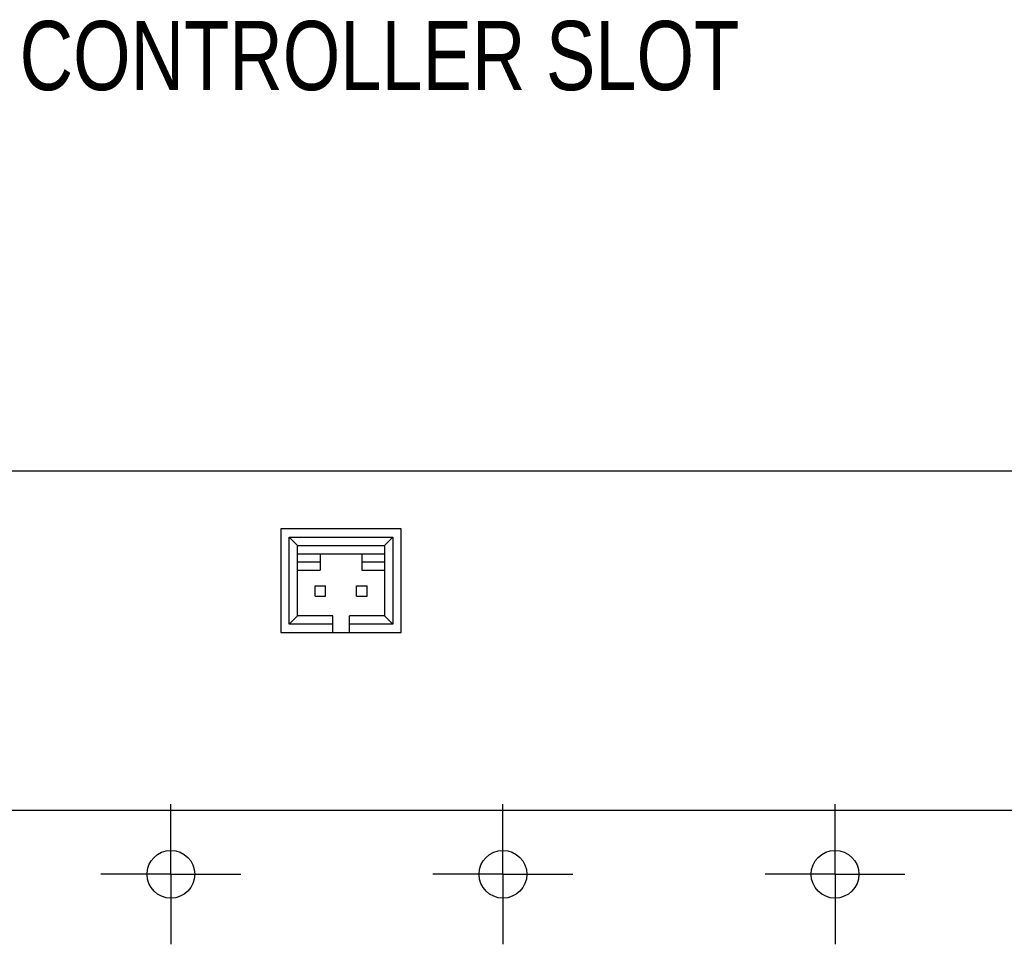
# Model space of a CAD drawing. Header units: inches. Extents: x 0 to 34, y 0 to 22.
# Tile 14 of 59: x 12.6 to 14.4, y 6.9 to 8.6. Entities that reach past the tile are written whole.
import ezdxf

# ---------------------------------------------------------------- set-up
doc = ezdxf.new("R2010")
doc.units = ezdxf.units.IN
doc.header["$LTSCALE"] = 1.87
doc.header["$MEASUREMENT"] = 0
doc.linetypes.add('CENTER', pattern=[0.6, 0.375, -0.075, 0.075, -0.075])
doc.layers.get('0').update_dxf_attribs({"linetype": 'CONTINUOUS'})
for name, color, linetype in [('COSMETIC', 7, 'CONTINUOUS'), ('DEFAULT_1', 7, 'CENTER'), ('DETAIL', 7, 'CONTINUOUS')]:
    doc.layers.add(name, color=color, linetype=linetype)
doc.styles.get("Standard").update_dxf_attribs({"font": 'txt', "width": 0.8})

msp = doc.modelspace()

# ---------------------------------------------------------------- linework, layer by layer
at = {"color": 7, "linetype": 'CONTINUOUS'}
for p, q in [((9.78323, 7.74816), (22.08588, 7.74816)), ((13.04428, 7.64353), (13.04428, 7.45603)), ((13.26178, 7.64353), (13.04428, 7.64353)), ((13.26178, 7.45603), (13.26178, 7.64353)), ((13.05928, 7.47103), (13.05928, 7.62853)), ((13.05928, 7.62853), (13.07428, 7.61353)), ((13.05928, 7.62853), (13.24678, 7.62853)), ((13.24678, 7.62853), (13.23178, 7.61353)), ((13.24678, 7.62853), (13.24678, 7.47103)), ((13.07428, 7.48603), (13.07428, 7.61353)), ((13.07428, 7.61353), (13.23178, 7.61353)), ((13.07428, 7.59853), (13.23178, 7.59853)), ((13.11553, 7.59853), (13.11553, 7.56853)), ((13.19053, 7.59853), (13.19053, 7.56853)), ((13.23178, 7.61353), (13.23178, 7.48603)), ((13.07428, 7.58353), (13.11553, 7.58353)), ((13.19053, 7.58353), (13.23178, 7.58353)), ((13.07428, 7.56853), (13.11553, 7.56853)), ((13.19053, 7.56853), (13.23178, 7.56853)), ((13.10615, 7.52166), (13.10615, 7.54041)), ((13.10615, 7.54041), (13.1249, 7.54041)), ((13.1249, 7.52166), (13.1249, 7.54041)), ((13.18115, 7.52166), (13.18115, 7.54041)), ((13.18115, 7.54041), (13.1999, 7.54041)), ((13.1999, 7.52166), (13.1999, 7.54041)), ((13.10615, 7.52166), (13.1249, 7.52166)), ((13.18115, 7.52166), (13.1999, 7.52166)), ((13.05928, 7.47103), (13.07428, 7.48603)), ((13.13803, 7.48603), (13.07428, 7.48603)), ((13.13803, 7.45603), (13.13803, 7.48603)), ((13.16803, 7.45603), (13.16803, 7.48603)), ((13.23178, 7.48603), (13.16803, 7.48603)), ((13.24678, 7.47103), (13.23178, 7.48603)), ((13.04428, 7.45603), (13.26178, 7.45603)), ((13.13803, 7.47103), (13.05928, 7.47103)), ((13.24678, 7.47103), (13.16803, 7.47103))]:
    msp.add_line(p, q, dxfattribs=at)
for centre in [(12.84553, 7.01953), (13.44553, 7.01953), (14.04553, 7.01953)]:
    msp.add_circle(centre, 0.04312, dxfattribs=at)
at = {"layer": 'COSMETIC', "color": 4, "linetype": 'CONTINUOUS'}
msp.add_line((9.72417, 7.13515), (22.14494, 7.13515), dxfattribs=at)
at = {"layer": 'DEFAULT_1', "color": 7, "linetype": 'CENTER'}
for p, q in [((12.84553, 7.01953), (12.84553, 7.14598)), ((13.44553, 7.01953), (13.44553, 7.14598)), ((14.04553, 7.01953), (14.04553, 7.14598)), ((12.84553, 7.01953), (12.71908, 7.01953)), ((12.84553, 7.01953), (12.84553, 6.89308)), ((12.84553, 7.01953), (12.97198, 7.01953)), ((13.44553, 7.01953), (13.31908, 7.01953)), ((13.44553, 7.01953), (13.44553, 6.89308)), ((13.44553, 7.01953), (13.57198, 7.01953)), ((14.04553, 7.01953), (13.91908, 7.01953)), ((14.04553, 7.01953), (14.04553, 6.89308)), ((14.04553, 7.01953), (14.17198, 7.01953))]:
    msp.add_line(p, q, dxfattribs=at)

# ---------------------------------------------------------------- texts
at = {"layer": 'DETAIL', "color": 2, "linetype": 'CONTINUOUS', "insert": (12.5722, 8.56066), "char_height": 0.125, "width": 1.5, "attachment_point": 1, "line_spacing_factor": 0.9}
msp.add_mtext('CONTROLLER SLOT', dxfattribs=at)

doc.saveas('drawing.dxf')
